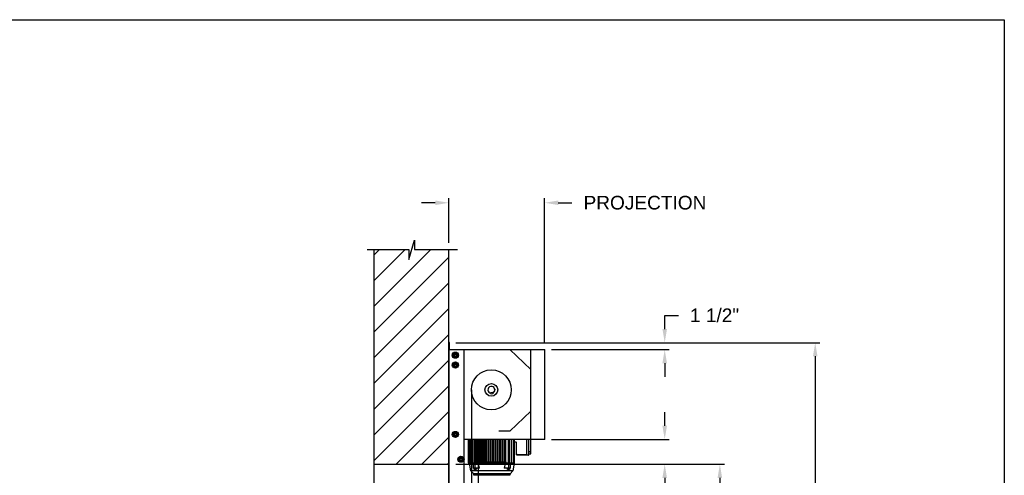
# Model space of a CAD drawing. Header units: inches. Extents: x 170 to 312, y 215 to 248.
# Tile 245 of 256: x 206.96 to 213.72, y 224.36 to 227.49. Entities that reach past the tile are written whole.
import ezdxf

# ---------------------------------------------------------------- set-up
doc = ezdxf.new("R2010")
doc.units = ezdxf.units.IN
doc.header["$LTSCALE"] = 0.25
doc.header["$MEASUREMENT"] = 0
doc.layers.add('ANNOTATIONS', color=1, linetype='Continuous')
doc.layers.add('MOTOR LH', color=7, linetype='Continuous')
doc.styles.add('ARIAL', font='arial.ttf', dxfattribs={"height": 0.09375})
doc.dimstyles.new('STANDARD$0', dxfattribs={"dimtxt": 0.09375, "dimasz": 0.09375, "dimexe": 0.03125, "dimexo": 0.046875, "dimgap": 0.09, "dimtad": 0, "dimtih": 1, "dimtoh": 1, "dimdec": 4, "dimzin": 0, "dimdsep": 46, "dimtxsty": 'ARIAL', "dimcen": 0.09, "dimadec": 0, "dimazin": 0, "dimtfac": 1, "dimtdec": 4, "dimtofl": 0, "dimtmove": 0, "dimatfit": 1, "dimfxl": 1, "dimtolj": 1, "dimtzin": 0, "dimarcsym": 0})

# ---------------------------------------------------------------- blocks, each defined once
blk = doc.blocks.new('*D153')
at = {"layer": 'ANNOTATIONS', "color": 0, "lineweight": -2, "transparency": 16777216}
for p, q in [((209.8124, 226.2347), (209.7186, 226.2347)), ((209.9061, 225.9603), (209.9061, 226.2659)), ((210.5639, 225.272), (210.5639, 226.2659)), ((210.6577, 226.2347), (210.7514, 226.2347))]:
    blk.add_line(p, q, dxfattribs=at)
at = {"layer": 'ANNOTATIONS', "color": 0, "transparency": 16777216}
for points in [[(209.8124, 226.2503), (209.8124, 226.219), (209.9061, 226.2347)], [(210.6577, 226.2503), (210.6577, 226.219), (210.5639, 226.2347)]]:
    blk.add_solid(points, dxfattribs=at)
at = {"layer": 'defpoints', "color": 0, "transparency": 16777216}
for p in [(210.5639, 226.2347), (209.9061, 225.9135), (210.5639, 225.2251)]:
    blk.add_point(p, dxfattribs=at)
at = {"layer": 'ANNOTATIONS', "color": 0, "transparency": 16777216, "insert": (211.253, 226.2347), "char_height": 0.09375, "attachment_point": 5, "style": 'ARIAL'}
blk.add_mtext('\\A1;PROJECTION ', dxfattribs=at)
blk = doc.blocks.new('*D154')
at = {"layer": 'ANNOTATIONS', "color": 0, "lineweight": -2, "transparency": 16777216}
for p, q in [((209.953, 224.4367), (211.799, 224.4367)), ((211.7677, 224.343), (211.7677, 222.6434)), ((211.7677, 220.5089), (211.7677, 222.2085)), ((211.0372, 220.4151), (211.799, 220.4151))]:
    blk.add_line(p, q, dxfattribs=at)
at = {"layer": 'ANNOTATIONS', "color": 0, "transparency": 16777216}
for points in [[(211.7521, 224.343), (211.7833, 224.343), (211.7677, 224.4367)], [(211.7521, 220.5089), (211.7833, 220.5089), (211.7677, 220.4151)]]:
    blk.add_solid(points, dxfattribs=at)
at = {"layer": 'defpoints', "color": 0, "transparency": 16777216}
for p in [(209.9061, 224.4367), (210.9903, 220.4151), (211.7677, 220.4151)]:
    blk.add_point(p, dxfattribs=at)
at = {"layer": 'ANNOTATIONS', "color": 0, "transparency": 16777216, "insert": (211.7677, 222.4259), "char_height": 0.09375, "attachment_point": 5, "style": 'ARIAL'}
blk.add_mtext('\\A1;OPENING\\PHEIGHT', dxfattribs=at)
blk = doc.blocks.new('*D155')
at = {"layer": 'ANNOTATIONS', "color": 0, "lineweight": -2, "transparency": 16777216}
for p, q in [((209.953, 225.2727), (212.4539, 225.2727)), ((212.4227, 225.179), (212.4227, 223.0613)), ((212.4227, 220.5089), (212.4227, 222.6265)), ((211.9575, 220.4151), (212.4539, 220.4151))]:
    blk.add_line(p, q, dxfattribs=at)
at = {"layer": 'ANNOTATIONS', "color": 0, "transparency": 16777216}
for points in [[(212.4071, 225.179), (212.4383, 225.179), (212.4227, 225.2727)], [(212.4071, 220.5089), (212.4383, 220.5089), (212.4227, 220.4151)]]:
    blk.add_solid(points, dxfattribs=at)
at = {"layer": 'defpoints', "color": 0, "transparency": 16777216}
for p in [(209.9061, 225.2727), (211.9107, 220.4151), (212.4227, 220.4151)]:
    blk.add_point(p, dxfattribs=at)
at = {"layer": 'ANNOTATIONS', "color": 0, "transparency": 16777216, "insert": (212.4227, 222.8439), "char_height": 0.09375, "attachment_point": 5, "style": 'ARIAL'}
blk.add_mtext('\\A1;TOTAL\\PHEIGHT', dxfattribs=at)
blk = doc.blocks.new('*D156')
at = {"layer": 'ANNOTATIONS', "color": 0, "lineweight": -2, "transparency": 16777216}
for p, q in [((211.3887, 224.7014), (211.3887, 224.7952)), ((210.6108, 224.6077), (211.4199, 224.6077)), ((210.5147, 224.4367), (211.4199, 224.4367)), ((211.3887, 224.343), (211.3887, 224.2492)), ((211.3887, 224.2492), (211.2949, 224.2492))]:
    blk.add_line(p, q, dxfattribs=at)
at = {"layer": 'ANNOTATIONS', "color": 0, "transparency": 16777216}
for points in [[(211.373, 224.7014), (211.4043, 224.7014), (211.3887, 224.6077)], [(211.373, 224.343), (211.4043, 224.343), (211.3887, 224.4367)]]:
    blk.add_solid(points, dxfattribs=at)
at = {"layer": 'defpoints', "color": 0, "transparency": 16777216}
for p in [(210.5639, 224.6077), (210.4679, 224.4367), (211.3887, 224.4367)]:
    blk.add_point(p, dxfattribs=at)
at = {"layer": 'ANNOTATIONS', "color": 0, "transparency": 16777216, "insert": (211.1492, 224.2492), "char_height": 0.09375, "attachment_point": 5, "style": 'ARIAL'}
blk.add_mtext('\\A1;4"', dxfattribs=at)
blk = doc.blocks.new('*D157')
at = {"layer": 'ANNOTATIONS', "color": 0, "lineweight": -2, "transparency": 16777216}
for p, q in [((211.3887, 225.3665), (211.3887, 225.4602)), ((211.3887, 225.4602), (211.4824, 225.4602)), ((210.5169, 225.2727), (211.4199, 225.2727)), ((210.6108, 225.2251), (211.4199, 225.2251)), ((211.3887, 225.1313), (211.3887, 225.0376))]:
    blk.add_line(p, q, dxfattribs=at)
at = {"layer": 'ANNOTATIONS', "color": 0, "transparency": 16777216}
for points in [[(211.373, 225.3665), (211.4043, 225.3665), (211.3887, 225.2727)], [(211.373, 225.1313), (211.4043, 225.1313), (211.3887, 225.2251)]]:
    blk.add_solid(points, dxfattribs=at)
at = {"layer": 'defpoints', "color": 0, "transparency": 16777216}
for p in [(210.47, 225.2727), (210.5639, 225.2251), (211.3887, 225.2727)]:
    blk.add_point(p, dxfattribs=at)
at = {"layer": 'ANNOTATIONS', "color": 0, "transparency": 16777216, "insert": (211.7311, 225.4602), "char_height": 0.09375, "attachment_point": 5, "style": 'ARIAL'}
blk.add_mtext('\\A1;1 1/2"', dxfattribs=at)

msp = doc.modelspace()

# ---------------------------------------------------------------- hatches: boundary and pattern name
at = {"layer": 'MOTOR LH'}
h = msp.add_hatch(dxfattribs=at)
h.set_pattern_fill('ANSI31', color=256, style=0)
h.set_pattern_definition([(45, (22.68008, -32.78357), (-0.08838835, 0.08838835), [])])
h.paths.add_polyline_path([(209.39049, 224.43674), (209.90612, 224.43674), (209.90612, 225.91347), (209.66963, 225.91347), (209.66963, 225.97813), (209.63121, 225.84477), (209.63121, 225.91347), (209.39049, 225.91347)])

# ---------------------------------------------------------------- linework, layer by layer
at = {"layer": 'defpoints'}
msp.add_lwpolyline([(213.72204, 214.75854), (194.25216, 214.75854), (194.25216, 227.49365), (213.72204, 227.49365)], close=True, dxfattribs=at)
at = {"layer": 'MOTOR LH'}
for p, q in [((209.63121, 225.84477), (209.66963, 225.97813)), ((209.66963, 225.97813), (209.66963, 225.91347)), ((209.34411, 225.91347), (209.63121, 225.91347)), ((209.39049, 225.91347), (209.39049, 220.41511)), ((209.63121, 225.91347), (209.63121, 225.84477)), ((209.66963, 225.91347), (209.96482, 225.91347)), ((209.90612, 220.41511), (209.90612, 225.91347)), ((209.90612, 225.21912), (209.90795, 225.21912)), ((209.90692, 225.27272), (209.90692, 225.22375)), ((209.90745, 225.22482), (209.90795, 225.22482)), ((209.90795, 220.41779), (209.90795, 225.22508)), ((209.90795, 225.22508), (210.56392, 225.22508)), ((209.90905, 225.22588), (209.90905, 225.27272)), ((209.90905, 225.22588), (209.90986, 225.22588)), ((209.90986, 225.22588), (209.90986, 225.27272)), ((210.01014, 220.41779), (210.01014, 225.22508)), ((210.32552, 225.22508), (210.47, 225.08749)), ((210.47, 224.52597), (210.47, 225.22508)), ((210.56392, 224.60767), (210.56392, 225.22508)), ((209.95455, 225.19918), (209.95509, 225.20084)), ((209.95632, 225.19816), (209.95723, 225.19995)), ((209.9633, 225.19413), (209.9633, 225.19413)), ((209.9633, 225.17938), (209.9633, 225.17938)), ((209.95455, 225.13105), (209.95509, 225.13271)), ((209.95632, 225.13003), (209.95723, 225.13182)), ((209.9633, 225.126), (209.9633, 225.126)), ((209.9633, 225.11125), (209.9633, 225.11125)), ((209.90795, 225.03994), (209.90612, 225.03994)), ((210.06017, 224.94831), (210.06017, 220.41511)), ((210.22014, 224.95594), (210.21997, 224.95569)), ((210.22114, 224.94905), (210.22138, 224.94888)), ((210.19472, 224.92965), (210.20647, 224.93172)), ((210.1968, 224.91791), (210.19472, 224.92965)), ((210.20854, 224.91998), (210.1968, 224.91791)), ((210.20647, 224.93172), (210.20854, 224.91998)), ((210.32552, 224.66365), (210.47, 224.80124)), ((209.95455, 224.65416), (209.95509, 224.65581)), ((209.95632, 224.65313), (209.95723, 224.65492)), ((209.9633, 224.6491), (209.9633, 224.6491)), ((209.9633, 224.63435), (209.9633, 224.63435)), ((210.56392, 224.60767), (210.01014, 224.60767)), ((210.0389, 224.60767), (210.0389, 224.44723)), ((210.0462, 224.44723), (210.0462, 224.60767)), ((210.04787, 224.60767), (210.04787, 224.44723)), ((210.05601, 224.44723), (210.05601, 224.60767)), ((210.05811, 224.60767), (210.05811, 224.44723)), ((210.06564, 224.44723), (210.06564, 224.60767)), ((210.06756, 224.60767), (210.06756, 224.44723)), ((210.08224, 224.44231), (210.08224, 224.60767)), ((210.08511, 224.44723), (210.08511, 224.60767)), ((210.08736, 224.60767), (210.08736, 224.44723)), ((210.09654, 224.44723), (210.09654, 224.60767)), ((210.09697, 224.44723), (210.09697, 224.60767)), ((210.09992, 224.60767), (210.09992, 224.44723)), ((210.10051, 224.60767), (210.10051, 224.44723)), ((210.10731, 224.45314), (210.10731, 224.60767)), ((210.1102, 220.41779), (210.1102, 224.60767)), ((210.1102, 224.60686), (210.12253, 224.60686)), ((210.11184, 224.60767), (210.11184, 224.45314)), ((210.11272, 224.44723), (210.11272, 224.60767)), ((210.11567, 224.60767), (210.11567, 224.44723)), ((210.11651, 224.45314), (210.11651, 224.60767)), ((210.12762, 224.60767), (210.12762, 224.45314)), ((210.12847, 224.44723), (210.12847, 224.60767)), ((210.13142, 224.60767), (210.13142, 224.44723)), ((210.1322, 224.45314), (210.1322, 224.60767)), ((210.14358, 224.60767), (210.14358, 224.45314)), ((210.14422, 224.44723), (210.14422, 224.60767)), ((210.14717, 224.60767), (210.14717, 224.44723)), ((210.14776, 224.45314), (210.14776, 224.60767)), ((210.15947, 224.60767), (210.15947, 224.45314)), ((210.15996, 224.44723), (210.15996, 224.60767)), ((210.16292, 224.60767), (210.16292, 224.44723)), ((210.16338, 224.45314), (210.16338, 224.60767)), ((210.17532, 224.60767), (210.17532, 224.45314)), ((210.17571, 224.44723), (210.17571, 224.60767)), ((210.17866, 224.60767), (210.17866, 224.44723)), ((210.17904, 224.45314), (210.17904, 224.60767)), ((210.19112, 224.60767), (210.19112, 224.45314)), ((210.19146, 224.44723), (210.19146, 224.60767)), ((210.19441, 224.60767), (210.19441, 224.44723)), ((210.19475, 224.45314), (210.19475, 224.60767)), ((210.20785, 224.60767), (210.20785, 224.45314)), ((210.20819, 224.44723), (210.20819, 224.60767)), ((210.21114, 224.60767), (210.21114, 224.44723)), ((210.21149, 224.45314), (210.21149, 224.60767)), ((210.22356, 224.60767), (210.22356, 224.45314)), ((210.22394, 224.44723), (210.22394, 224.60767)), ((210.22689, 224.60767), (210.22689, 224.44723)), ((210.22729, 224.45314), (210.22729, 224.60767)), ((210.23922, 224.60767), (210.23922, 224.45314)), ((210.23969, 224.44723), (210.23969, 224.60767)), ((210.24264, 224.60767), (210.24264, 224.44723)), ((210.24313, 224.45314), (210.24313, 224.60767)), ((210.32552, 224.66365), (210.24923, 224.66365)), ((210.25484, 224.60767), (210.25484, 224.45314)), ((210.25544, 224.44723), (210.25544, 224.60767)), ((210.25839, 224.60767), (210.25839, 224.44723)), ((210.25903, 224.45314), (210.25903, 224.60767)), ((210.27041, 224.60767), (210.27041, 224.45314)), ((210.27118, 224.44723), (210.27118, 224.60767)), ((210.27414, 224.60767), (210.27414, 224.44723)), ((210.27498, 224.45314), (210.27498, 224.60767)), ((210.2861, 224.60767), (210.2861, 224.45314)), ((210.28693, 224.44723), (210.28693, 224.60767)), ((210.28988, 224.60767), (210.28988, 224.44723)), ((210.29076, 224.45314), (210.29076, 224.60767)), ((210.2953, 224.60767), (210.2953, 224.45314)), ((210.31525, 224.44723), (210.31525, 224.60767)), ((210.31749, 224.60767), (210.31749, 224.44723)), ((210.32036, 224.60767), (210.32036, 224.44231)), ((210.33504, 224.44723), (210.33504, 224.60767)), ((210.33696, 224.60767), (210.33696, 224.44723)), ((210.35145, 224.44723), (210.35145, 224.60767)), ((210.353, 224.60767), (210.353, 224.44723)), ((210.35485, 224.60767), (210.35485, 224.4433)), ((210.4422, 224.49841), (210.4422, 224.60767)), ((210.45622, 224.51219), (210.45622, 224.60767)), ((210.36735, 224.58765), (210.35485, 224.58798)), ((210.37118, 224.514), (210.37118, 224.58372)), ((210.37133, 224.50137), (210.37133, 224.50696)), ((210.37133, 224.50137), (210.4422, 224.50137)), ((210.37502, 224.50416), (210.37502, 224.50452)), ((210.4422, 224.5024), (210.37502, 224.50416)), ((210.40099, 224.50137), (210.40099, 224.50348)), ((210.45229, 224.49841), (210.4422, 224.49841)), ((210.46607, 224.52204), (210.46016, 224.52204)), ((210.46016, 224.50826), (210.46607, 224.50826)), ((209.39049, 224.43674), (209.90612, 224.43674)), ((210.0389, 224.44723), (210.08224, 224.44723)), ((210.04776, 224.4433), (210.04776, 224.44723)), ((210.05702, 224.39076), (210.04776, 224.4433)), ((210.08224, 224.4433), (210.04776, 224.4433)), ((210.10908, 224.44231), (210.07275, 224.44231)), ((210.07275, 224.44231), (210.07275, 224.40885)), ((210.11641, 224.40885), (210.07275, 224.40885)), ((210.07732, 224.40688), (210.07732, 224.40885)), ((210.08009, 224.39999), (210.08009, 224.40589)), ((210.09423, 224.39999), (210.08009, 224.39999)), ((210.10446, 224.44723), (210.08511, 224.44723)), ((210.08667, 224.40885), (210.08667, 224.44231)), ((210.09208, 224.44723), (210.09208, 224.44231)), ((210.31052, 224.4433), (210.09208, 224.4433)), ((210.09423, 224.40589), (210.09423, 224.39999)), ((210.09701, 224.40885), (210.09701, 224.40688)), ((210.10446, 224.45314), (210.11197, 224.45314)), ((210.10446, 224.44723), (210.10446, 224.45314)), ((210.11641, 224.40885), (210.10908, 224.44231)), ((210.11197, 224.45314), (210.11197, 224.44723)), ((210.11197, 224.44723), (210.11638, 224.44723)), ((210.11638, 224.44723), (210.11638, 224.45314)), ((210.11638, 224.45314), (210.12774, 224.45314)), ((210.12774, 224.45314), (210.12774, 224.44723)), ((210.12774, 224.44723), (210.13208, 224.44723)), ((210.13208, 224.44723), (210.13208, 224.45314)), ((210.13208, 224.45314), (210.14369, 224.45314)), ((210.14369, 224.45314), (210.14369, 224.44723)), ((210.14369, 224.44723), (210.14765, 224.44723)), ((210.14765, 224.44723), (210.14765, 224.45314)), ((210.14765, 224.45314), (210.15958, 224.45314)), ((210.15958, 224.45314), (210.15958, 224.44723)), ((210.15958, 224.44723), (210.16327, 224.44723)), ((210.16327, 224.44723), (210.16327, 224.45314)), ((210.16327, 224.45314), (210.17542, 224.45314)), ((210.17542, 224.45314), (210.17542, 224.44723)), ((210.17542, 224.44723), (210.17894, 224.44723)), ((210.17894, 224.44723), (210.17894, 224.45314)), ((210.17894, 224.45314), (210.19122, 224.45314)), ((210.19122, 224.45314), (210.19122, 224.44723)), ((210.19122, 224.44723), (210.19465, 224.44723)), ((210.19465, 224.44723), (210.19465, 224.45314)), ((210.19465, 224.45314), (210.20796, 224.45314)), ((210.20796, 224.45314), (210.20796, 224.44723)), ((210.20796, 224.44723), (210.21139, 224.44723)), ((210.21139, 224.44723), (210.21139, 224.45314)), ((210.21139, 224.45314), (210.22366, 224.45314)), ((210.22366, 224.45314), (210.22366, 224.44723)), ((210.22366, 224.44723), (210.22718, 224.44723)), ((210.22718, 224.44723), (210.22718, 224.45314)), ((210.22718, 224.45314), (210.23933, 224.45314)), ((210.23933, 224.45314), (210.23933, 224.44723)), ((210.23933, 224.44723), (210.24302, 224.44723)), ((210.24302, 224.44723), (210.24302, 224.45314)), ((210.24302, 224.45314), (210.25495, 224.45314)), ((210.25495, 224.45314), (210.25495, 224.44723)), ((210.25495, 224.44723), (210.25891, 224.44723)), ((210.25891, 224.44723), (210.25891, 224.45314)), ((210.25891, 224.45314), (210.27052, 224.45314)), ((210.27052, 224.45314), (210.27052, 224.44723)), ((210.27052, 224.44723), (210.27486, 224.44723)), ((210.27486, 224.44723), (210.27486, 224.45314)), ((210.27486, 224.45314), (210.28622, 224.45314)), ((210.29352, 224.44231), (210.28619, 224.40885)), ((210.32986, 224.40885), (210.28619, 224.40885)), ((210.28622, 224.45314), (210.28622, 224.44723)), ((210.28622, 224.44723), (210.29063, 224.44723)), ((210.29063, 224.45314), (210.29815, 224.45314)), ((210.29063, 224.44723), (210.29063, 224.45314)), ((210.32986, 224.44231), (210.29352, 224.44231)), ((210.29815, 224.45314), (210.29815, 224.44723)), ((210.29815, 224.44723), (210.31749, 224.44723)), ((210.3056, 224.40688), (210.3056, 224.40885)), ((210.30837, 224.39999), (210.30837, 224.40589)), ((210.32251, 224.39999), (210.30837, 224.39999)), ((210.31052, 224.44231), (210.31052, 224.44723)), ((210.31594, 224.44231), (210.31594, 224.40885)), ((210.32036, 224.44723), (210.35485, 224.44723)), ((210.35485, 224.4433), (210.32036, 224.4433)), ((210.32251, 224.40589), (210.32251, 224.39999)), ((210.32528, 224.40885), (210.32528, 224.40688)), ((210.32986, 224.40885), (210.32986, 224.44231)), ((210.35485, 224.4433), (210.34558, 224.39076)), ((210.07634, 224.37144), (210.05702, 224.39076)), ((210.34558, 224.39076), (210.05702, 224.39076)), ((210.07729, 224.36062), (210.07634, 224.37144)), ((210.32626, 224.37144), (210.07634, 224.37144)), ((210.32532, 224.36062), (210.07729, 224.36062)), ((210.32626, 224.37144), (210.32532, 224.36062)), ((210.34558, 224.39076), (210.32626, 224.37144))]:
    msp.add_line(p, q, dxfattribs=at)
at = {"layer": 'MOTOR LH', "flags": 128}
msp.add_lwpolyline([(210.21997, 224.95569), (210.21999, 224.95554), (210.22008, 224.95505), (210.22022, 224.95427), (210.22039, 224.95328), (210.22058, 224.95219), (210.22077, 224.95113), (210.22094, 224.9502), (210.22106, 224.9495), (210.22113, 224.94911), (210.22114, 224.94905)], dxfattribs=at)
at = {"layer": 'MOTOR LH'}
for centre, radius in [((209.95053, 225.18675), 0.02129), ((209.95053, 225.18675), 0.01277), ((209.95053, 225.18675), 0.00852), ((209.95053, 225.18675), 0.00719), ((209.95053, 225.11863), 0.02129), ((209.95053, 225.11863), 0.01277), ((209.95053, 225.11863), 0.00852), ((209.95053, 225.11863), 0.00719), ((210.19749, 224.94831), 0.13732), ((210.19749, 224.94831), 0.04357), ((209.95053, 224.64173), 0.02129), ((209.95053, 224.64173), 0.01277), ((209.95053, 224.64173), 0.00852), ((209.95053, 224.64173), 0.00719), ((209.98885, 224.47141), 0.02129), ((209.98885, 224.47141), 0.01277), ((209.98885, 224.47141), 0.00852), ((209.98885, 224.47141), 0.0075)]:
    msp.add_circle(centre, radius, dxfattribs=at)
for centre, radius, start, end in [((209.90799, 225.27272), 0.00187, 0, 180), ((209.90905, 225.22375), 0.00293, 180, 247.823064), ((209.90799, 225.27272), 0.00106, 0, 180), ((209.90905, 225.22375), 0.00213, 180, 238.667749), ((209.95053, 225.18675), 0.0148, 72.051719, 63.051719), ((209.95053, 225.11863), 0.0148, 72.051719, 63.051719), ((210.19749, 224.94831), 0.0239, 294.447986, 265.552014), ((210.19749, 224.94831), 0.02379, 18.428558, 265.483554), ((210.19749, 224.94831), 0.02379, 294.516446, 1.571434), ((209.95053, 224.64173), 0.0148, 72.051719, 63.051719), ((210.36725, 224.58372), 0.00394, 0, 88.5), ((210.45229, 224.50235), 0.00394, 270, 0.000001), ((210.46016, 224.5181), 0.00394, 90, 179.999993), ((210.46016, 224.50432), 0.00394, 90, 179.999987), ((210.46607, 224.52597), 0.00394, 270, 359.999998), ((210.46607, 224.51219), 0.00394, 270, 0), ((210.0783, 224.40688), 0.000984, 180, 270), ((210.09602, 224.40688), 0.000984, 270, 0), ((210.30658, 224.40688), 0.000984, 180, 270), ((210.3243, 224.40688), 0.000984, 270, 0)]:
    msp.add_arc(centre, radius, start, end, dxfattribs=at)
for points, knots in [([(209.94414, 225.19782), (209.94324, 225.1973), (209.94142, 225.19625), (209.93931, 225.19503), (209.9381, 225.19433), (209.93775, 225.19413)], [0, 0, 0, 0, 0.40629, 0.8272757, 1, 1, 1, 1]), ([(209.93775, 225.18675), (209.93775, 225.18692), (209.93775, 225.18803), (209.93775, 225.19009), (209.93775, 225.19237), (209.93775, 225.19369), (209.93775, 225.19413)], [0, 0, 0, 0, 0.0665461, 0.4352796, 0.8145291, 1, 1, 1, 1]), ([(209.93775, 225.17938), (209.93775, 225.18), (209.93775, 225.18148), (209.93775, 225.18394), (209.93775, 225.18581), (209.93775, 225.18675)], [0, 0, 0, 0, 0.2654559, 0.628086, 1, 1, 1, 1]), ([(209.93775, 225.17938), (209.93875, 225.17881), (209.94077, 225.17764), (209.94297, 225.17636), (209.94411, 225.17571), (209.94414, 225.17569)], [0, 0, 0, 0, 0.4843319, 0.9863404, 1, 1, 1, 1]), ([(209.95053, 225.2015), (209.94953, 225.20093), (209.94751, 225.19976), (209.9453, 225.19849), (209.94417, 225.19783), (209.94414, 225.19782)], [0, 0, 0, 0, 0.4843217, 0.9863197, 1, 1, 1, 1]), ([(209.94414, 225.17569), (209.94503, 225.17518), (209.94685, 225.17412), (209.94897, 225.1729), (209.95018, 225.17221), (209.95053, 225.172)], [0, 0, 0, 0, 0.4063025, 0.8272788, 1, 1, 1, 1]), ([(209.95691, 225.19782), (209.95602, 225.19833), (209.9542, 225.19938), (209.95208, 225.20061), (209.95088, 225.2013), (209.95053, 225.2015)], [0, 0, 0, 0, 0.4063022, 0.8272792, 1, 1, 1, 1]), ([(209.95691, 225.19782), (209.95602, 225.19833), (209.9542, 225.19938), (209.95208, 225.20061), (209.95088, 225.2013), (209.95053, 225.2015)], [0, 0, 0, 0, 0.4062953, 0.8272806, 1, 1, 1, 1]), ([(209.95053, 225.172), (209.95152, 225.17258), (209.95354, 225.17375), (209.95575, 225.17502), (209.95688, 225.17567), (209.95691, 225.17569)], [0, 0, 0, 0, 0.4843419, 0.9863197, 1, 1, 1, 1]), ([(209.95053, 225.172), (209.95152, 225.17258), (209.95354, 225.17375), (209.95575, 225.17502), (209.95688, 225.17567), (209.95691, 225.17569)], [0, 0, 0, 0, 0.4843494, 0.9863201, 1, 1, 1, 1]), ([(209.9633, 225.19413), (209.96231, 225.1947), (209.96028, 225.19587), (209.95808, 225.19715), (209.95694, 225.1978), (209.95691, 225.19782)], [0, 0, 0, 0, 0.4843315, 0.9863404, 1, 1, 1, 1]), ([(209.9633, 225.19413), (209.96231, 225.1947), (209.96028, 225.19587), (209.95808, 225.19715), (209.95694, 225.1978), (209.95691, 225.19782)], [0, 0, 0, 0, 0.4843392, 0.9863408, 1, 1, 1, 1]), ([(209.95691, 225.17569), (209.95781, 225.17621), (209.95963, 225.17726), (209.96174, 225.17848), (209.96295, 225.17918), (209.9633, 225.17938)], [0, 0, 0, 0, 0.4062902, 0.8272757, 1, 1, 1, 1]), ([(209.95691, 225.17569), (209.95781, 225.17621), (209.95963, 225.17726), (209.96174, 225.17848), (209.96295, 225.17918), (209.9633, 225.17938)], [0, 0, 0, 0, 0.4062829, 0.8272765, 1, 1, 1, 1]), ([(209.9633, 225.18675), (209.9633, 225.18692), (209.9633, 225.18803), (209.9633, 225.19009), (209.9633, 225.19237), (209.9633, 225.19369), (209.9633, 225.19413)], [0, 0, 0, 0, 0.066545, 0.4352822, 0.8145299, 1, 1, 1, 1]), ([(209.9633, 225.17938), (209.9633, 225.18), (209.9633, 225.18148), (209.9633, 225.18394), (209.9633, 225.18581), (209.9633, 225.18675)], [0, 0, 0, 0, 0.2654559, 0.628086, 1, 1, 1, 1]), ([(209.9633, 225.17938), (209.9633, 225.18), (209.9633, 225.18148), (209.9633, 225.18394), (209.9633, 225.18581), (209.9633, 225.18675)], [0, 0, 0, 0, 0.2654541, 0.6280925, 1, 1, 1, 1]), ([(209.94414, 225.12969), (209.94324, 225.12917), (209.94142, 225.12812), (209.93931, 225.1269), (209.9381, 225.1262), (209.93775, 225.126)], [0, 0, 0, 0, 0.4063027, 0.8272597, 1, 1, 1, 1]), ([(209.93775, 225.11863), (209.93775, 225.1188), (209.93775, 225.1199), (209.93775, 225.12196), (209.93775, 225.12424), (209.93775, 225.12557), (209.93775, 225.126)], [0, 0, 0, 0, 0.066546, 0.435279, 0.8145683, 1, 1, 1, 1]), ([(209.93775, 225.11125), (209.93775, 225.11188), (209.93775, 225.11335), (209.93775, 225.11581), (209.93775, 225.11768), (209.93775, 225.11863)], [0, 0, 0, 0, 0.2654667, 0.6280709, 1, 1, 1, 1]), ([(209.93775, 225.11125), (209.93874, 225.11068), (209.94077, 225.10951), (209.94298, 225.10824), (209.94411, 225.10758), (209.94414, 225.10756)], [0, 0, 0, 0, 0.4843421, 0.9863197, 1, 1, 1, 1]), ([(209.95053, 225.13338), (209.94953, 225.1328), (209.94751, 225.13164), (209.9453, 225.13036), (209.94417, 225.12971), (209.94414, 225.12969)], [0, 0, 0, 0, 0.4843421, 0.9863407, 1, 1, 1, 1]), ([(209.94414, 225.10756), (209.94503, 225.10705), (209.94685, 225.106), (209.94897, 225.10477), (209.95018, 225.10408), (209.95053, 225.10388)], [0, 0, 0, 0, 0.40630275, 0.82725925, 1, 1, 1, 1]), ([(209.95691, 225.12969), (209.95602, 225.13021), (209.9542, 225.13126), (209.95208, 225.13248), (209.95088, 225.13317), (209.95053, 225.13338)], [0, 0, 0, 0, 0.4062819, 0.8272595, 1, 1, 1, 1]), ([(209.95691, 225.12969), (209.95602, 225.13021), (209.9542, 225.13126), (209.95208, 225.13248), (209.95088, 225.13317), (209.95053, 225.13338)], [0, 0, 0, 0, 0.4062749, 0.8272609, 1, 1, 1, 1]), ([(209.95053, 225.10388), (209.95152, 225.10445), (209.95354, 225.10562), (209.95575, 225.10689), (209.95688, 225.10755), (209.95691, 225.10756)], [0, 0, 0, 0, 0.4843419, 0.9863197, 1, 1, 1, 1]), ([(209.95053, 225.10388), (209.95152, 225.10445), (209.95354, 225.10562), (209.95575, 225.10689), (209.95688, 225.10755), (209.95691, 225.10756)], [0, 0, 0, 0, 0.4843494, 0.9863201, 1, 1, 1, 1]), ([(209.9633, 225.126), (209.96231, 225.12658), (209.96028, 225.12774), (209.95808, 225.12902), (209.95694, 225.12967), (209.95691, 225.12969)], [0, 0, 0, 0, 0.4843417, 0.9863197, 1, 1, 1, 1]), ([(209.9633, 225.126), (209.96231, 225.12658), (209.96028, 225.12774), (209.95808, 225.12902), (209.95694, 225.12967), (209.95691, 225.12969)], [0, 0, 0, 0, 0.4843494, 0.9863201, 1, 1, 1, 1]), ([(209.95691, 225.10756), (209.95781, 225.10808), (209.95963, 225.10913), (209.96174, 225.11035), (209.96295, 225.11105), (209.9633, 225.11125)], [0, 0, 0, 0, 0.4063029, 0.8272597, 1, 1, 1, 1]), ([(209.95691, 225.10756), (209.95781, 225.10808), (209.95963, 225.10913), (209.96174, 225.11035), (209.96295, 225.11105), (209.9633, 225.11125)], [0, 0, 0, 0, 0.4062955, 0.8272605, 1, 1, 1, 1]), ([(209.9633, 225.11863), (209.9633, 225.1188), (209.9633, 225.1199), (209.9633, 225.12196), (209.9633, 225.12424), (209.9633, 225.12557), (209.9633, 225.126)], [0, 0, 0, 0, 0.066545, 0.4352816, 0.8145691, 1, 1, 1, 1]), ([(209.9633, 225.11125), (209.9633, 225.11188), (209.9633, 225.11335), (209.9633, 225.11581), (209.9633, 225.11768), (209.9633, 225.11863)], [0, 0, 0, 0, 0.26546669, 0.62807091, 1, 1, 1, 1]), ([(209.9633, 225.11125), (209.9633, 225.11188), (209.9633, 225.11335), (209.9633, 225.11581), (209.9633, 225.11768), (209.9633, 225.11863)], [0, 0, 0, 0, 0.2654649, 0.6280774, 1, 1, 1, 1]), ([(209.94414, 224.65279), (209.94324, 224.65228), (209.94142, 224.65123), (209.93931, 224.65), (209.9381, 224.64931), (209.93775, 224.6491)], [0, 0, 0, 0, 0.4062821, 0.8272596, 1, 1, 1, 1]), ([(209.93775, 224.64173), (209.93775, 224.6419), (209.93775, 224.643), (209.93775, 224.64507), (209.93775, 224.64734), (209.93775, 224.64867), (209.93775, 224.6491)], [0, 0, 0, 0, 0.0665487, 0.4352966, 0.8145608, 1, 1, 1, 1]), ([(209.93775, 224.63435), (209.93775, 224.63498), (209.93775, 224.63646), (209.93775, 224.63892), (209.93775, 224.64078), (209.93775, 224.64173)], [0, 0, 0, 0, 0.2654559, 0.628086, 1, 1, 1, 1]), ([(209.93775, 224.63435), (209.93875, 224.63378), (209.94077, 224.63261), (209.94297, 224.63134), (209.94411, 224.63068), (209.94414, 224.63067)], [0, 0, 0, 0, 0.4843319, 0.9863404, 1, 1, 1, 1]), ([(209.95053, 224.65648), (209.94953, 224.65591), (209.94751, 224.65474), (209.9453, 224.65346), (209.94417, 224.65281), (209.94414, 224.65279)], [0, 0, 0, 0, 0.48434207, 0.98631972, 1, 1, 1, 1]), ([(209.94414, 224.63067), (209.94503, 224.63015), (209.94685, 224.6291), (209.94897, 224.62788), (209.95018, 224.62718), (209.95053, 224.62698)], [0, 0, 0, 0, 0.4063025, 0.8272788, 1, 1, 1, 1]), ([(209.95691, 224.65279), (209.95602, 224.65331), (209.9542, 224.65436), (209.95208, 224.65558), (209.95088, 224.65628), (209.95053, 224.65648)], [0, 0, 0, 0, 0.4063025, 0.8272596, 1, 1, 1, 1]), ([(209.95691, 224.65279), (209.95602, 224.65331), (209.9542, 224.65436), (209.95208, 224.65558), (209.95088, 224.65628), (209.95053, 224.65648)], [0, 0, 0, 0, 0.4062955, 0.827261, 1, 1, 1, 1]), ([(209.95053, 224.62698), (209.95152, 224.62755), (209.95354, 224.62872), (209.95575, 224.62999), (209.95688, 224.63065), (209.95691, 224.63067)], [0, 0, 0, 0, 0.4843216, 0.9863197, 1, 1, 1, 1]), ([(209.95053, 224.62698), (209.95152, 224.62755), (209.95354, 224.62872), (209.95575, 224.62999), (209.95688, 224.63065), (209.95691, 224.63067)], [0, 0, 0, 0, 0.48432905, 0.98632011, 1, 1, 1, 1]), ([(209.9633, 224.6491), (209.96231, 224.64968), (209.96028, 224.65084), (209.95808, 224.65212), (209.95694, 224.65277), (209.95691, 224.65279)], [0, 0, 0, 0, 0.4843417, 0.9863407, 1, 1, 1, 1]), ([(209.9633, 224.6491), (209.96231, 224.64968), (209.96028, 224.65084), (209.95808, 224.65212), (209.95694, 224.65277), (209.95691, 224.65279)], [0, 0, 0, 0, 0.4843495, 0.9863411, 1, 1, 1, 1]), ([(209.95691, 224.63067), (209.95781, 224.63118), (209.95963, 224.63223), (209.96174, 224.63346), (209.96295, 224.63415), (209.9633, 224.63435)], [0, 0, 0, 0, 0.4062902, 0.8272757, 1, 1, 1, 1]), ([(209.95691, 224.63067), (209.95781, 224.63118), (209.95963, 224.63223), (209.96174, 224.63346), (209.96295, 224.63415), (209.9633, 224.63435)], [0, 0, 0, 0, 0.4062829, 0.8272765, 1, 1, 1, 1]), ([(209.9633, 224.64173), (209.9633, 224.6419), (209.9633, 224.643), (209.9633, 224.64507), (209.9633, 224.64734), (209.9633, 224.64867), (209.9633, 224.6491)], [0, 0, 0, 0, 0.0665476, 0.4352991, 0.8145617, 1, 1, 1, 1]), ([(209.9633, 224.63435), (209.9633, 224.63498), (209.9633, 224.63646), (209.9633, 224.63892), (209.9633, 224.64078), (209.9633, 224.64173)], [0, 0, 0, 0, 0.2654559, 0.628086, 1, 1, 1, 1]), ([(209.9633, 224.63435), (209.9633, 224.63498), (209.9633, 224.63646), (209.9633, 224.63892), (209.9633, 224.64078), (209.9633, 224.64173)], [0, 0, 0, 0, 0.2654541, 0.6280925, 1, 1, 1, 1]), ([(209.98246, 224.48247), (209.98157, 224.48196), (209.97975, 224.4809), (209.97763, 224.47968), (209.97642, 224.47899), (209.97607, 224.47878)], [0, 0, 0, 0, 0.4062947, 0.8272801, 1, 1, 1, 1]), ([(209.97607, 224.47141), (209.97607, 224.47158), (209.97607, 224.47268), (209.97607, 224.47475), (209.97607, 224.47702), (209.97607, 224.47835), (209.97607, 224.47878)], [0, 0, 0, 0, 0.066545, 0.4352822, 0.8145299, 1, 1, 1, 1]), ([(209.97607, 224.46403), (209.97607, 224.46466), (209.97607, 224.46614), (209.97607, 224.4686), (209.97607, 224.47046), (209.97607, 224.47141)], [0, 0, 0, 0, 0.2654649, 0.6280774, 1, 1, 1, 1]), ([(209.98885, 224.48616), (209.98785, 224.48559), (209.98583, 224.48442), (209.98362, 224.48314), (209.98249, 224.48249), (209.98246, 224.48247)], [0, 0, 0, 0, 0.4843387, 0.9863408, 1, 1, 1, 1]), ([(209.99523, 224.48247), (209.99434, 224.48299), (209.99252, 224.48404), (209.9904, 224.48526), (209.9892, 224.48596), (209.98885, 224.48616)], [0, 0, 0, 0, 0.4062826, 0.8272771, 1, 1, 1, 1]), ([(210.00162, 224.47878), (210.00063, 224.47936), (209.99861, 224.48053), (209.9964, 224.4818), (209.99526, 224.48245), (209.99523, 224.48247)], [0, 0, 0, 0, 0.484329, 0.9863201, 1, 1, 1, 1]), ([(210.00162, 224.47141), (210.00162, 224.47158), (210.00162, 224.47268), (210.00162, 224.47475), (210.00162, 224.47702), (210.00162, 224.47835), (210.00162, 224.47878)], [0, 0, 0, 0, 0.066545, 0.4352822, 0.8145299, 1, 1, 1, 1]), ([(210.00162, 224.46403), (210.00162, 224.46466), (210.00162, 224.46614), (210.00162, 224.4686), (210.00162, 224.47046), (210.00162, 224.47141)], [0, 0, 0, 0, 0.2654649, 0.6280774, 1, 1, 1, 1]), ([(210.37118, 224.50831), (210.37118, 224.50837), (210.37118, 224.50853), (210.37118, 224.50974), (210.37118, 224.51167), (210.37118, 224.51322), (210.37118, 224.514)], [0, 0, 0, 0, 0.1449252, 0.4299359, 0.7149446, 1, 1, 1, 1]), ([(210.37515, 224.50434), (210.37466, 224.50439), (210.37389, 224.50446), (210.37297, 224.50494), (210.37233, 224.50544), (210.37182, 224.50606), (210.37132, 224.50696), (210.37124, 224.50771), (210.37118, 224.5082)], [0, 0, 0, 0, 0.2390041, 0.3678623, 0.4995452, 0.6313031, 0.760299, 1, 1, 1, 1]), ([(210.37118, 224.50809), (210.37124, 224.50759), (210.37136, 224.50657), (210.37224, 224.50528), (210.3735, 224.50437), (210.37451, 224.50423), (210.37502, 224.50416)], [0, 0, 0, 0, 0.24997824, 0.49997849, 0.74998009, 1, 1, 1, 1]), ([(210.45622, 224.50235), (210.45622, 224.50248), (210.45622, 224.50268), (210.45622, 224.50391), (210.45622, 224.50518), (210.45622, 224.50676), (210.45622, 224.50905), (210.45622, 224.51096), (210.45622, 224.51219)], [0, 0, 0, 0, 0.2394552, 0.3683611, 0.5000009, 0.6316348, 0.7605576, 1, 1, 1, 1]), ([(210.47, 224.51219), (210.47, 224.51393), (210.47, 224.51659), (210.47, 224.5198), (210.47, 224.52201), (210.47, 224.52379), (210.47, 224.52551), (210.47, 224.52579), (210.47, 224.52597)], [0, 0, 0, 0, 0.23945009, 0.36835792, 0.50000339, 0.63163568, 0.7605461, 1, 1, 1, 1]), ([(209.97607, 224.46403), (209.97707, 224.46346), (209.97909, 224.46229), (209.9813, 224.46102), (209.98243, 224.46036), (209.98246, 224.46035)], [0, 0, 0, 0, 0.4843494, 0.9863201, 1, 1, 1, 1]), ([(209.98246, 224.46035), (209.98335, 224.45983), (209.98518, 224.45878), (209.98729, 224.45756), (209.9885, 224.45686), (209.98885, 224.45666)], [0, 0, 0, 0, 0.4062955, 0.827261, 1, 1, 1, 1]), ([(209.98885, 224.45666), (209.98984, 224.45723), (209.99186, 224.4584), (209.99407, 224.45967), (209.9952, 224.46033), (209.99523, 224.46035)], [0, 0, 0, 0, 0.4843491, 0.986319, 1, 1, 1, 1]), ([(209.99523, 224.46035), (209.99613, 224.46086), (209.99795, 224.46191), (210.00007, 224.46314), (210.00127, 224.46383), (210.00162, 224.46403)], [0, 0, 0, 0, 0.40629487, 0.82726083, 1, 1, 1, 1]), ([(210.09602, 224.40589), (210.09598, 224.40589), (210.09591, 224.40589), (210.09519, 224.40589), (210.09358, 224.40589), (210.09119, 224.40589), (210.08898, 224.40589), (210.08716, 224.40589), (210.08535, 224.40589), (210.08311, 224.40589), (210.08177, 224.40589), (210.0809, 224.40589)], [0, 0, 0, 0, 0.0877587, 0.173696, 0.3333323, 0.4929698, 0.5789061, 0.6666663, 0.754425, 0.8403613, 1, 1, 1, 1]), ([(210.32171, 224.40589), (210.32083, 224.40589), (210.31949, 224.40589), (210.31725, 224.40589), (210.31544, 224.40589), (210.31363, 224.40589), (210.31141, 224.40589), (210.30902, 224.40589), (210.30742, 224.40589), (210.30669, 224.40589), (210.30662, 224.40589), (210.30658, 224.40589)], [0, 0, 0, 0, 0.1596385, 0.245576, 0.3333346, 0.4210933, 0.5070308, 0.6666693, 0.8263038, 0.9122414, 1, 1, 1, 1])]:
    msp.add_open_spline(points, degree=3, knots=knots, dxfattribs=at)

# ---------------------------------------------------------------- dimensions: what is measured, and where the dimension line sits
at = {"layer": 'ANNOTATIONS'}
dim = msp.add_linear_dim(base=(210.56392, 226.23467), p1=(209.90612, 225.91347), p2=(210.56392, 225.22508), text='PROJECTION ', dimstyle='STANDARD$0', dxfattribs=at)
dim.commit()
dim.dimension.update_dxf_attribs({"geometry": '*D153', "text_midpoint": (211.25304, 226.23467)})
for base, p1, p2, text, picture, middle in [((211.38867, 225.27272), (210.56392, 225.22508), (210.47, 225.27272), '1 1/2"', '*D157', (211.73111, 225.46022)), ((212.4227, 220.41511), (209.90612, 225.27272), (211.91065, 220.41511), 'TOTAL\\PHEIGHT', '*D155', (212.4227, 222.84392)), ((211.38867, 224.43674), (210.56392, 224.60767), (210.46787, 224.43674), '4"', '*D156', (211.14916, 224.24924)), ((211.76771, 220.41511), (209.90612, 224.43674), (210.99031, 220.41511), 'OPENING\\PHEIGHT', '*D154', (211.76771, 222.42592))]:
    dim = msp.add_linear_dim(base=base, p1=p1, p2=p2, angle=90, text=text, dimstyle='STANDARD$0', dxfattribs=at)
    dim.commit()
    dim.dimension.update_dxf_attribs({"geometry": picture, "text_midpoint": middle})

doc.saveas('drawing.dxf')
